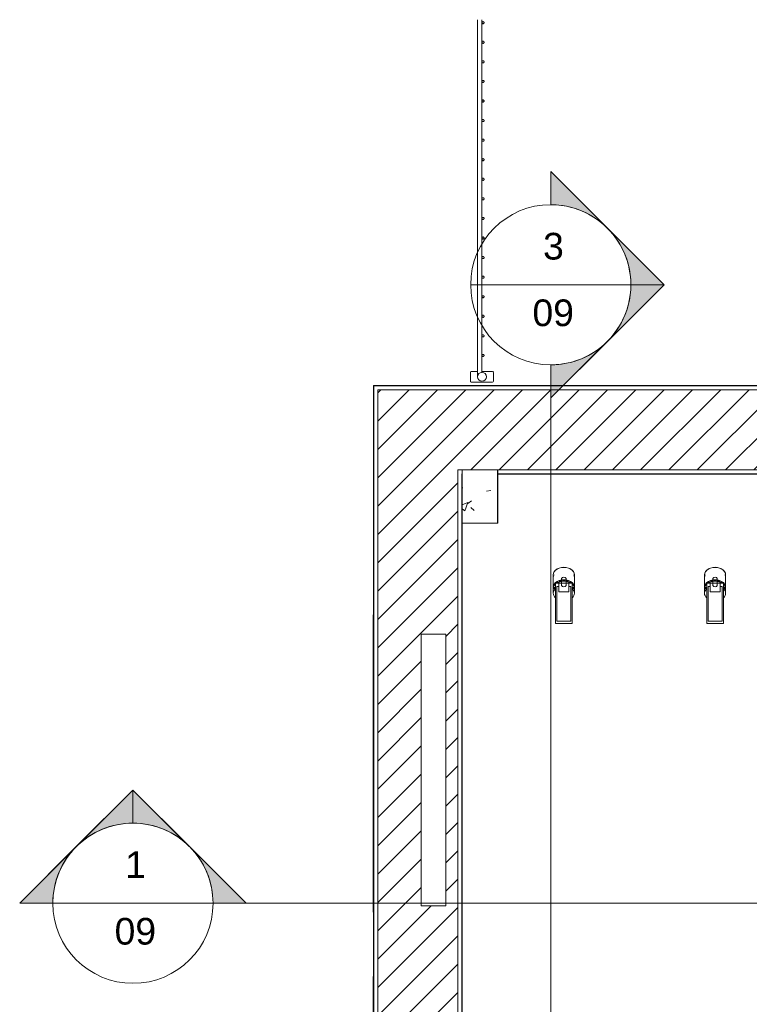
# Model space of a CAD drawing. Header units: metres. Extents: x 3 to 43.5, y -74 to -48.5.
# Tile 13 of 209: x 3 to 7.1, y -54 to -48.5. Entities that reach past the tile are written whole.
import ezdxf

# ---------------------------------------------------------------- set-up
doc = ezdxf.new("R2010")
doc.units = ezdxf.units.M
for name, color, linetype, lineweight in [('A-COLS', 7, 'Continuous', 18), ('A-GENM', 7, 'Continuous', 18), ('A-GLAZ', 7, 'Continuous', 18), ('A-WALL', 7, 'Continuous', 18), ('A-WALL-PATT', 7, 'Continuous', 18), ('Balaústres', 7, 'Continuous', 18), ('Corrimão', 7, 'Continuous', 18), ('E-LITE-EQPM', 7, 'Continuous', 18), ('G-ANNO-SYMB', 7, 'Continuous', 9), ('Guarda-corpos', 7, 'Continuous', 18), ('S-COLS', 7, 'Continuous', 18)]:
    doc.layers.add(name, color=color, linetype=linetype, lineweight=lineweight)
doc.styles.add('Arial', font='arial.ttf', dxfattribs={"height": 0.15})
pattern_1 = [(50, (21.555, -62.9), (0.546555, -0.047815), [0.05715, -0.62865]), (355, (21.555, -62.9), (-0.105728, 0.573166), [0.04572, -0.50292]), (100.451, (21.601, -62.904), (0.440828, 0.525349), [0.04857, -0.53427]), (46.184, (21.555, -62.748), (0.813237, -0.12613), [0.08573, -0.94298]), (96.636, (21.623, -62.758), (0.712212, 0.742287), [0.07286, -0.80141]), (351.184, (21.555, -62.748), (0.712217, 0.742274), [0.06858, -0.75438]), (21, (21.631, -62.786), (0.454846, -0.306795), [0.05715, -0.62865]), (326, (21.631, -62.786), (0.185405, 0.55256), [0.04572, -0.50292]), (71.451, (21.669, -62.811), (0.640251, 0.245763), [0.04857, -0.53427]), (37.5, (21.555, -62.9), (0.009261, 0.2536672), [0.02515, -0.47168, 0.02515, -0.48539, -0.50482]), (37.5, (21.555, -62.9), (0.009261, 0.2536672), [-1.007, 0.02515, -0.47968]), (7.5, (21.555, -62.9), (0.2004558, 0.300546), [0.02515, -0.26594, 0.02515, -0.46025, -0.1924]), (7.5, (21.555, -62.9), (0.2004558, 0.300546), [-0.77648, 0.02515, -0.16726]), (327.5, (21.385, -62.9), (0.4067682, -0.0171882), [0.02515, -0.16535, 0.02515, -0.56921, -0.78867]), (327.5, (21.385, -62.9), (0.4067682, -0.0171882), [-0.78486, 0.02515, -0.76352]), (317.5, (21.309, -62.9), (0.444383, 0.0762794), [0.02515, -0.2225, 0.02515, -0.36957, -0.56007]), (317.5, (21.309, -62.9), (0.444383, 0.0762794), [-0.64237, 0.02515, -0.53492])]
pattern_2 = [(45, (21.555, -62.9), (-0.0795495, 0.0795495), [])]

# ---------------------------------------------------------------- blocks, each defined once
blk = doc.blocks.new('Janelas 6 - Janelas 3-6874697-1PAV - FRIGORÍFICA')
at = {"layer": 'A-GLAZ', "color": 253, "true_color": 0xaaaaaa}
for p, q in [((5.2875, -53.4922), (5.2875, -51.964)), ((5.4262, -51.964), (5.2875, -51.964)), ((5.4262, -51.964), (5.4262, -53.4922)), ((5.2875, -53.4922), (5.4262, -53.4922))]:
    blk.add_line(p, q, dxfattribs=at)
blk = doc.blocks.new('Guarda-corpo - 50-5207811-1PAV - FRIGORÍFICA')
at = {"layer": 'Balaústres', "color": 253, "true_color": 0xaaaaaa}
for p, q in [((-0.035, 0.025), (-0.035, -0.025)), ((0.09, 0.03), (-0.03, 0.03)), ((0.095, -0.025), (0.095, 0.025)), ((-0.03, -0.03), (0.03, -0.03)), ((0.055, -0.03), (0.09, -0.03))]:
    blk.add_line(p, q, dxfattribs=at)
for centre, radius, start, end in [((-0.03, 0.025), 0.005, 90, 180), ((-0.03, 0.025), 0.005, 90, 180), ((0.03, 0), 0.025, 90, 270), ((0.03, 0), 0.025, 270, 90), ((0.09, 0.025), 0.005, 0, 90), ((0.09, 0.025), 0.005, 0, 75), ((-0.03, -0.025), 0.005, 180, 270), ((-0.03, -0.025), 0.005, 195, 255), ((0.09, -0.025), 0.005, 270, 360), ((0.09, -0.025), 0.005, 285, 0)]:
    blk.add_arc(centre, radius, start, end, dxfattribs=at)
blk = doc.blocks.new('Guarda-corpo - Anticlea balaustra-3282605-1PAV - FRIGORÍFICA')
at = {"layer": 'Balaústres', "color": 253, "true_color": 0xaaaaaa, "flags": 128}
for points in [[(0, 0.006), (-0.0002, 0.006), (-0.0005, 0.006), (-0.0007, 0.006), (-0.001, 0.0059), (-0.0012, 0.0059), (-0.0014, 0.0058), (-0.0017, 0.0058), (-0.0019, 0.0057), (-0.0021, 0.0056), (-0.0023, 0.0055), (-0.0026, 0.0054), (-0.0028, 0.0053), (-0.003, 0.0052), (-0.0032, 0.0051), (-0.0034, 0.005), (-0.0036, 0.0048), (-0.0038, 0.0047), (-0.004, 0.0045), (-0.0041, 0.0043), (-0.0043, 0.0042), (-0.0045, 0.004), (-0.0046, 0.0038), (-0.0048, 0.0036), (-0.0049, 0.0034), (-0.005, 0.0032), (-0.0052, 0.003), (-0.0053, 0.0028), (-0.0054, 0.0026), (-0.0055, 0.0024), (-0.0056, 0.0022), (-0.0057, 0.0019), (-0.0057, 0.0017), (-0.0058, 0.0015), (-0.0059, 0.0013), (-0.0059, 0.001), (-0.0059, 0.0008), (-0.006, 0.0005), (-0.006, 0.0003), (-0.006, 0.0001), (-0.006, -0.0002), (-0.006, -0.0004), (-0.006, -0.0007), (-0.0059, -0.0009), (-0.0059, -0.0011), (-0.0058, -0.0014), (-0.0058, -0.0016), (-0.0057, -0.0018), (-0.0056, -0.0021), (-0.0056, -0.0023), (-0.0055, -0.0025), (-0.0054, -0.0027), (-0.0052, -0.0029), (-0.0051, -0.0031), (-0.005, -0.0033), (-0.0049, -0.0035), (-0.0047, -0.0037), (-0.0046, -0.0039), (-0.0044, -0.0041), (-0.0042, -0.0043), (-0.0041, -0.0044), (-0.0039, -0.0046), (-0.0037, -0.0047), (-0.0035, -0.0049), (-0.0033, -0.005), (-0.0031, -0.0051), (-0.0029, -0.0053), (-0.0027, -0.0054), (-0.0025, -0.0055), (-0.0022, -0.0056), (-0.002, -0.0057), (-0.0018, -0.0057), (-0.0016, -0.0058), (-0.0013, -0.0059), (-0.0011, -0.0059), (-0.0008, -0.0059), (-0.0006, -0.006), (-0.0004, -0.006), (-0.0001, -0.006), (0, -0.006)], [(0, -0.006), (0.0002, -0.006), (0.0005, -0.006), (0.0007, -0.006), (0.001, -0.0059), (0.0012, -0.0059), (0.0014, -0.0058), (0.0017, -0.0058), (0.0019, -0.0057), (0.0021, -0.0056), (0.0023, -0.0055), (0.0026, -0.0054), (0.0028, -0.0053), (0.003, -0.0052), (0.0032, -0.0051), (0.0034, -0.005), (0.0036, -0.0048), (0.0038, -0.0047), (0.004, -0.0045), (0.0041, -0.0043), (0.0043, -0.0042), (0.0045, -0.004), (0.0046, -0.0038), (0.0048, -0.0036), (0.0049, -0.0034), (0.005, -0.0032), (0.0052, -0.003), (0.0053, -0.0028), (0.0054, -0.0026), (0.0055, -0.0024), (0.0056, -0.0022), (0.0057, -0.0019), (0.0057, -0.0017), (0.0058, -0.0015), (0.0059, -0.0013), (0.0059, -0.001), (0.0059, -0.0008), (0.006, -0.0005), (0.006, -0.0003), (0.006, -0.0001), (0.006, 0.0002), (0.006, 0.0004), (0.006, 0.0007), (0.0059, 0.0009), (0.0059, 0.0011), (0.0058, 0.0014), (0.0058, 0.0016), (0.0057, 0.0018), (0.0056, 0.0021), (0.0056, 0.0023), (0.0055, 0.0025), (0.0054, 0.0027), (0.0052, 0.0029), (0.0051, 0.0031), (0.005, 0.0033), (0.0049, 0.0035), (0.0047, 0.0037), (0.0046, 0.0039), (0.0044, 0.0041), (0.0042, 0.0043), (0.0041, 0.0044), (0.0039, 0.0046), (0.0037, 0.0047), (0.0035, 0.0049), (0.0033, 0.005), (0.0031, 0.0051), (0.0029, 0.0053), (0.0027, 0.0054), (0.0025, 0.0055), (0.0022, 0.0056), (0.002, 0.0057), (0.0018, 0.0057), (0.0016, 0.0058), (0.0013, 0.0059), (0.0011, 0.0059), (0.0008, 0.0059), (0.0006, 0.006), (0.0004, 0.006), (0.0001, 0.006), (0, 0.006)]]:
    blk.add_lwpolyline(points, dxfattribs=at)
at = {"layer": 'Balaústres', "color": 253, "true_color": 0xaaaaaa}
for start, end in [(360, 180), (15, 180), (90, 270), (270, 90), (180, 360), (180, 330)]:
    blk.add_arc((0, 0), 0.006, start, end, dxfattribs=at)
blk = doc.blocks.new('Guarda-corpo - Guarda-corpo-7042526-1PAV - FRIGORÍFICA')
at = {"layer": 'Corrimão', "color": 253, "true_color": 0xaaaaaa}
for p, q in [((5.604, -48.5164), (5.604, -50.5234)), ((5.629, -50.4984), (5.629, -48.5164))]:
    blk.add_line(p, q, dxfattribs=at)
at = {"rotation": 180}
for name, p in [('Guarda-corpo - Anticlea balaustra-3282605-1PAV - FRIGORÍFICA', (5.635, -48.5334)), ('Guarda-corpo - Anticlea balaustra-3282605-1PAV - FRIGORÍFICA', (5.635, -48.6434)), ('Guarda-corpo - Anticlea balaustra-3282605-1PAV - FRIGORÍFICA', (5.635, -48.7534)), ('Guarda-corpo - Anticlea balaustra-3282605-1PAV - FRIGORÍFICA', (5.635, -48.8634)), ('Guarda-corpo - Anticlea balaustra-3282605-1PAV - FRIGORÍFICA', (5.635, -48.9734)), ('Guarda-corpo - Anticlea balaustra-3282605-1PAV - FRIGORÍFICA', (5.635, -49.0834)), ('Guarda-corpo - Anticlea balaustra-3282605-1PAV - FRIGORÍFICA', (5.635, -49.1934)), ('Guarda-corpo - Anticlea balaustra-3282605-1PAV - FRIGORÍFICA', (5.635, -49.3034)), ('Guarda-corpo - Anticlea balaustra-3282605-1PAV - FRIGORÍFICA', (5.635, -49.4134)), ('Guarda-corpo - Anticlea balaustra-3282605-1PAV - FRIGORÍFICA', (5.635, -49.5234)), ('Guarda-corpo - Anticlea balaustra-3282605-1PAV - FRIGORÍFICA', (5.635, -49.6334)), ('Guarda-corpo - Anticlea balaustra-3282605-1PAV - FRIGORÍFICA', (5.635, -49.7434)), ('Guarda-corpo - Anticlea balaustra-3282605-1PAV - FRIGORÍFICA', (5.635, -49.8534)), ('Guarda-corpo - Anticlea balaustra-3282605-1PAV - FRIGORÍFICA', (5.635, -49.9634)), ('Guarda-corpo - Anticlea balaustra-3282605-1PAV - FRIGORÍFICA', (5.635, -50.0734)), ('Guarda-corpo - Anticlea balaustra-3282605-1PAV - FRIGORÍFICA', (5.635, -50.1834)), ('Guarda-corpo - Anticlea balaustra-3282605-1PAV - FRIGORÍFICA', (5.635, -50.2934)), ('Guarda-corpo - Anticlea balaustra-3282605-1PAV - FRIGORÍFICA', (5.635, -50.4034)), ('Guarda-corpo - 50-5207811-1PAV - FRIGORÍFICA', (5.659, -50.5234))]:
    blk.add_blockref(name, p, dxfattribs=at)
blk = doc.blocks.new('Concreto-Retangular-Coluna - 20 X 30-8096870-1PAV - FRIGORÍFICA')
at = {"layer": 'S-COLS', "true_color": 0xaaaaaa}
h = blk.add_hatch(dxfattribs=at)
h.set_pattern_fill('FP_16', color=253, style=0, pattern_type=2)
h.set_pattern_definition([(230, (-15.938, 11.705), (-0.546555, 0.047815), [0.05715, -0.62865]), (175, (-15.938, 11.705), (0.105728, -0.573166), [0.04572, -0.50292]), (280.451, (-15.983, 11.709), (-0.440828, -0.525349), [0.04857, -0.53427]), (226.184, (-15.938, 11.552), (-0.813237, 0.12613), [0.08573, -0.94298]), (276.636, (-16.005, 11.563), (-0.712212, -0.742287), [0.07286, -0.80141]), (171.184, (-15.938, 11.552), (-0.712217, -0.742274), [0.06858, -0.75438]), (201, (-16.014, 11.59), (-0.454846, 0.306795), [0.05715, -0.62865]), (146, (-16.014, 11.59), (-0.185405, -0.55256), [0.04572, -0.50292]), (251.451, (-16.052, 11.616), (-0.640251, -0.245763), [0.04857, -0.53427]), (217.5, (-15.938, 11.705), (-0.009261, -0.2536672), [0.02515, -0.47168, 0.02515, -0.48539, -0.50482]), (217.5, (-15.938, 11.705), (-0.009261, -0.2536672), [-1.007, 0.02515, -0.47968]), (187.5, (-15.938, 11.705), (-0.2004558, -0.300546), [0.02515, -0.26594, 0.02515, -0.46025, -0.1924]), (187.5, (-15.938, 11.705), (-0.2004558, -0.300546), [-0.77648, 0.02515, -0.16726]), (147.5, (-15.768, 11.705), (-0.4067682, 0.0171882), [0.02515, -0.16535, 0.02515, -0.56921, -0.78867]), (147.5, (-15.768, 11.705), (-0.4067682, 0.0171882), [-0.78486, 0.02515, -0.76352]), (137.5, (-15.692, 11.705), (-0.444383, -0.0762794), [0.02515, -0.2225, 0.02515, -0.36957, -0.56007]), (137.5, (-15.692, 11.705), (-0.444383, -0.0762794), [-0.64237, 0.02515, -0.53492])])
h.paths.add_polyline_path([(-0.1, 0.15), (-0.1, -0.15), (0.1, -0.15), (0.1, 0.15), (0.0888, 0.15)])
at = {"layer": 'S-COLS', "color": 253, "true_color": 0xaaaaaa}
for p, q in [((0.1, 0.15), (-0.1, 0.15)), ((-0.1, 0.15), (-0.1, -0.15)), ((0.1, -0.15), (0.1, 0.15)), ((-0.1, -0.15), (0.1, -0.15))]:
    blk.add_line(p, q, dxfattribs=at)
blk = doc.blocks.new('63_PHILIPS_StyliD Fresh Food_ST750T FMT CH - ST750T 1xLED26S_CRW NB-7506812-1PAV - FRIGORÍFICA')
at = {"layer": 'A-GENM', "color": 253, "true_color": 0xaaaaaa}
for p, q in [((0.0818, 0.0595), (0.057, 0.0595)), ((0.0818, 0.0595), (0.057, 0.0595)), ((0.1595, 0.0595), (0.0903, 0.0595)), ((0.1595, 0.0595), (0.0903, 0.0595)), ((0.0938, 0.0573), (0.0921, 0.0573)), ((0.0938, 0.0573), (0.0921, 0.0573)), ((0.0938, 0.0573), (0.0937, 0.0562)), ((0.0938, 0.0573), (0.0937, 0.0562)), ((0.1008, 0.0556), (0.0947, 0.0556)), ((0.1008, 0.0556), (0.0947, 0.0556)), ((0.1603, 0.0595), (0.1595, 0.0595)), ((0.1603, 0.0595), (0.1595, 0.0595)), ((0.1125, 0.047), (-0.1125, 0.047)), ((-0.1125, 0.047), (-0.1125, -0.047)), ((0.1125, 0.047), (-0.1125, 0.047)), ((-0.1125, 0.047), (-0.1125, -0.047)), ((-0.0995, 0.0395), (0.094, 0.0395)), ((-0.0995, -0.0395), (-0.0995, 0.0395)), ((-0.0995, 0.0395), (0.094, 0.0395)), ((-0.0995, -0.0395), (-0.0995, 0.0395)), ((0.064, -0.028), (0.064, 0.028)), ((0.064, 0.028), (0.094, 0.028)), ((0.064, -0.028), (0.064, 0.028)), ((0.064, 0.028), (0.094, 0.028)), ((0.0903, 0.0525), (0.0818, 0.0525)), ((0.0903, 0.0525), (0.0818, 0.0525)), ((0.094, 0.0395), (0.094, 0.028)), ((0.094, 0.0395), (0.094, 0.028)), ((0.094, 0.028), (0.1125, 0.028)), ((0.094, 0.028), (0.1125, 0.028)), ((0.1075, 0.0522), (0.0997, 0.0522)), ((0.1075, 0.0522), (0.0997, 0.0522)), ((0.1005, 0.0125), (0.1395, 0.0125)), ((0.1005, 0.0125), (0.1395, 0.0125)), ((0.1064, 0.0489), (0.1046, 0.0489)), ((0.1064, 0.0489), (0.1046, 0.0489)), ((0.1075, 0.0522), (0.1064, 0.0489)), ((0.1075, 0.0522), (0.1064, 0.0489)), ((0.1136, 0.0472), (0.1071, 0.0472)), ((0.1136, 0.0472), (0.1071, 0.0472)), ((0.1125, 0.028), (0.1125, 0.047)), ((0.1125, 0.028), (0.1125, 0.047)), ((0.119, 0.0407), (0.1125, 0.0407)), ((0.119, 0.0407), (0.1125, 0.0407)), ((0.1125, 0.028), (0.1125, -0.028)), ((0.1125, 0.028), (0.1125, -0.028)), ((0.1172, 0.0381), (0.1127, 0.0381)), ((0.1172, 0.0381), (0.1127, 0.0381)), ((0.1236, 0.033), (0.1156, 0.033)), ((0.1236, 0.033), (0.1156, 0.033)), ((0.119, 0.0407), (0.1172, 0.0381)), ((0.119, 0.0407), (0.1172, 0.0381)), ((0.1271, 0.0243), (0.1199, 0.0243)), ((0.1271, 0.0243), (0.1199, 0.0243)), ((0.1248, 0.0228), (0.1202, 0.0228)), ((0.1248, 0.0228), (0.1202, 0.0228)), ((0.1296, 0.0149), (0.1214, 0.0149)), ((0.1296, 0.0149), (0.1214, 0.0149)), ((0.1308, 0.005), (0.123, 0.005)), ((0.1308, 0.005), (0.123, 0.005)), ((0.1282, 0.0047), (0.1231, 0.0047)), ((0.1282, 0.0047), (0.1231, 0.0047)), ((0.1271, 0.0243), (0.1248, 0.0228)), ((0.1271, 0.0243), (0.1248, 0.0228)), ((0.1308, 0.005), (0.1282, 0.0047)), ((0.1308, 0.005), (0.1282, 0.0047)), ((0.1595, 0.0545), (0.1581, 0.0545)), ((0.1595, 0.0545), (0.1581, 0.0545)), ((-0.1125, -0.047), (0.1125, -0.047)), ((-0.1125, -0.047), (0.1125, -0.047)), ((0.094, -0.0395), (-0.0995, -0.0395)), ((0.094, -0.0395), (-0.0995, -0.0395)), ((0.094, -0.028), (0.064, -0.028)), ((0.094, -0.028), (0.064, -0.028)), ((0.0818, -0.0525), (0.0903, -0.0525)), ((0.0818, -0.0525), (0.0903, -0.0525)), ((0.1125, -0.028), (0.094, -0.028)), ((0.094, -0.028), (0.094, -0.0395)), ((0.1125, -0.028), (0.094, -0.028)), ((0.094, -0.028), (0.094, -0.0395)), ((0.1075, -0.0522), (0.0997, -0.0522)), ((0.1075, -0.0522), (0.0997, -0.0522)), ((0.1395, -0.0125), (0.1005, -0.0125)), ((0.1395, -0.0125), (0.1005, -0.0125)), ((0.1064, -0.0489), (0.1046, -0.0489)), ((0.1064, -0.0489), (0.1046, -0.0489)), ((0.1064, -0.0489), (0.1075, -0.0522)), ((0.1064, -0.0489), (0.1075, -0.0522)), ((0.1136, -0.0472), (0.1071, -0.0472)), ((0.1136, -0.0472), (0.1071, -0.0472)), ((0.1125, -0.047), (0.1125, -0.028)), ((0.1125, -0.047), (0.1125, -0.028)), ((0.119, -0.0407), (0.1125, -0.0407)), ((0.119, -0.0407), (0.1125, -0.0407)), ((0.1172, -0.0381), (0.1127, -0.0381)), ((0.1172, -0.0381), (0.1127, -0.0381)), ((0.1236, -0.033), (0.1156, -0.033)), ((0.1236, -0.033), (0.1156, -0.033)), ((0.1172, -0.0381), (0.119, -0.0407)), ((0.1172, -0.0381), (0.119, -0.0407)), ((0.1271, -0.0243), (0.1199, -0.0243)), ((0.1271, -0.0243), (0.1199, -0.0243)), ((0.1248, -0.0228), (0.1202, -0.0228)), ((0.1248, -0.0228), (0.1202, -0.0228)), ((0.1296, -0.0149), (0.1214, -0.0149)), ((0.1296, -0.0149), (0.1214, -0.0149)), ((0.1308, -0.005), (0.123, -0.005)), ((0.1308, -0.005), (0.123, -0.005)), ((0.1282, -0.0047), (0.1231, -0.0047)), ((0.1282, -0.0047), (0.1231, -0.0047)), ((0.1248, -0.0228), (0.1271, -0.0243)), ((0.1248, -0.0228), (0.1271, -0.0243)), ((0.1282, -0.0047), (0.1308, -0.005)), ((0.1282, -0.0047), (0.1308, -0.005)), ((0.1581, -0.0545), (0.1595, -0.0545)), ((0.1581, -0.0545), (0.1595, -0.0545)), ((0.057, -0.0595), (0.0818, -0.0595)), ((0.057, -0.0595), (0.0818, -0.0595)), ((0.0903, -0.0595), (0.1595, -0.0595)), ((0.0903, -0.0595), (0.1595, -0.0595)), ((0.0938, -0.0573), (0.0921, -0.0573)), ((0.0938, -0.0573), (0.0921, -0.0573)), ((0.0937, -0.0562), (0.0938, -0.0573)), ((0.0937, -0.0562), (0.0938, -0.0573)), ((0.1008, -0.0556), (0.0947, -0.0556)), ((0.1008, -0.0556), (0.0947, -0.0556)), ((0.1595, -0.0595), (0.1603, -0.0595)), ((0.1595, -0.0595), (0.1603, -0.0595))]:
    blk.add_line(p, q, dxfattribs=at)
for centre, start, end in [((0.1063, 0), 114.7615, 245.2385), ((0.1063, 0), 114.7615, 245.2385), ((0.1337, 0), 294.7615, 65.2385), ((0.1337, 0), 294.7615, 65.2385)]:
    blk.add_arc(centre, 0.0138, start, end, dxfattribs=at)
for centre, major_axis, start_param, end_param in [((0.057, 0), (0, 0.0595), 5.628777, 6.937594), ((0.057, 0), (0, 0.0595), 5.628777, 6.937594), ((0.0818, 0), (0, 0.0595), 5.628777, 6.507585), ((0.0818, 0), (0, 0.0595), 5.628777, 6.507585), ((0.0903, 0), (0, 0.0595), 4.712389, 6.507585), ((0.0903, 0), (0, 0.0595), 4.712389, 6.507585), ((0.0903, 0), (0, 0.0576), 6.195919, 6.241822), ((0.0903, 0), (0, 0.0576), 6.195919, 6.241822), ((0.0903, 0), (0, 0.0576), 5.846853, 6.021386), ((0.0903, 0), (0, 0.0576), 5.846853, 6.021386), ((0.1595, 0), (0, 0.0595), 4.712389, 6.507585), ((0.1595, 0), (0, 0.0595), 4.712389, 6.507585), ((0.1595, 0), (0, 0.0595), 4.712389, 6.507585), ((0.1595, 0), (0, 0.0595), 4.712389, 6.507585), ((0.1603, 0), (0, 0.0595), 4.712389, 6.500389), ((0.1603, 0), (0, 0.0595), 4.712389, 6.500389), ((0.0903, 0), (0, 0.0539), 5.778352, 5.846853), ((0.0903, 0), (0, 0.0539), 5.778352, 5.846853), ((0.0818, 0), (0, 0.0595), 4.712389, 5.436983), ((0.0818, 0), (0, 0.0595), 4.712389, 5.436983), ((0.0903, 0), (0, 0.0576), 5.497787, 5.67232), ((0.0903, 0), (0, 0.0576), 5.497787, 5.67232), ((0.0903, 0), (0, 0.0539), 5.372285, 5.497787), ((0.0903, 0), (0, 0.0539), 5.372285, 5.497787), ((0.0903, 0), (0, 0.0576), 5.148721, 5.323254), ((0.0903, 0), (0, 0.0576), 5.148721, 5.323254), ((0.0903, 0), (0, 0.0539), 4.992593, 5.148721), ((0.0903, 0), (0, 0.0539), 4.992593, 5.148721), ((0.0903, 0), (0, 0.0539), 4.625123, 4.799655), ((0.0903, 0), (0, 0.0539), 4.625123, 4.799655), ((0.0903, 0), (0, 0.0576), 4.799655, 4.974188), ((0.0903, 0), (0, 0.0576), 4.799655, 4.974188), ((0.057, 0), (0, 0.0595), 2.487184, 3.796001), ((0.057, 0), (0, 0.0595), 2.487184, 3.796001), ((0.0818, 0), (0, 0.0595), 2.917193, 3.796001), ((0.0818, 0), (0, 0.0595), 2.917193, 3.796001), ((0.0903, 0), (0, 0.0595), 2.917193, 4.712389), ((0.0903, 0), (0, 0.0595), 2.917193, 4.712389), ((0.0903, 0), (0, 0.0576), 3.403392, 3.577925), ((0.0903, 0), (0, 0.0576), 3.403392, 3.577925), ((0.0903, 0), (0, 0.0539), 3.577925, 3.646426), ((0.0903, 0), (0, 0.0539), 3.577925, 3.646426), ((0.0818, 0), (0, 0.0595), 3.987795, 4.712389), ((0.0818, 0), (0, 0.0595), 3.987795, 4.712389), ((0.0903, 0), (0, 0.0576), 3.752458, 3.926991), ((0.0903, 0), (0, 0.0576), 3.752458, 3.926991), ((0.0903, 0), (0, 0.0539), 3.926991, 4.052493), ((0.0903, 0), (0, 0.0539), 3.926991, 4.052493), ((0.0903, 0), (0, 0.0576), 4.101524, 4.276057), ((0.0903, 0), (0, 0.0576), 4.101524, 4.276057), ((0.0903, 0), (0, 0.0539), 4.276057, 4.432185), ((0.0903, 0), (0, 0.0539), 4.276057, 4.432185), ((0.0903, 0), (0, 0.0576), 4.45059, 4.625123), ((0.0903, 0), (0, 0.0576), 4.45059, 4.625123), ((0.1595, 0), (0, 0.0595), 2.917193, 4.712389), ((0.1595, 0), (0, 0.0595), 2.917193, 4.712389), ((0.1595, 0), (0, 0.0595), 2.917193, 4.712389), ((0.1595, 0), (0, 0.0595), 2.917193, 4.712389), ((0.1603, 0), (0, 0.0595), 2.917193, 4.712389), ((0.1603, 0), (0, 0.0595), 2.917193, 4.712389), ((0.0903, 0), (0, 0.0576), 3.182956, 3.228859), ((0.0903, 0), (0, 0.0576), 3.182956, 3.228859)]:
    blk.add_ellipse(centre, major_axis=major_axis, ratio=0.707107, start_param=start_param, end_param=end_param, dxfattribs=at)
blk = doc.blocks.new('63_PHILIPS_StyliD Fresh Food_ST750T FMT CH - ST750T 1xLED26S_CRW NB-V55-1PAV - FRIGORÍFICA')
at = {"layer": 'A-GENM', "color": 253, "true_color": 0xaaaaaa}
for p, q in [((0.0818, 0.0595), (0.057, 0.0595)), ((0.0818, 0.0595), (0.057, 0.0595)), ((0.1595, 0.0595), (0.0903, 0.0595)), ((0.1595, 0.0595), (0.0903, 0.0595)), ((0.0938, 0.0573), (0.0921, 0.0573)), ((0.0938, 0.0573), (0.0921, 0.0573)), ((0.0938, 0.0573), (0.0937, 0.0562)), ((0.0938, 0.0573), (0.0937, 0.0562)), ((0.1008, 0.0556), (0.0947, 0.0556)), ((0.1008, 0.0556), (0.0947, 0.0556)), ((0.1603, 0.0595), (0.1595, 0.0595)), ((0.1603, 0.0595), (0.1595, 0.0595)), ((0.1125, 0.047), (-0.1125, 0.047)), ((-0.1125, 0.047), (-0.1125, -0.047)), ((0.1125, 0.047), (-0.1125, 0.047)), ((-0.1125, 0.047), (-0.1125, -0.047)), ((-0.0995, 0.0395), (0.094, 0.0395)), ((-0.0995, -0.0395), (-0.0995, 0.0395)), ((-0.0995, 0.0395), (0.094, 0.0395)), ((-0.0995, -0.0395), (-0.0995, 0.0395)), ((0.064, -0.028), (0.064, 0.028)), ((0.064, 0.028), (0.094, 0.028)), ((0.064, -0.028), (0.064, 0.028)), ((0.064, 0.028), (0.094, 0.028)), ((0.0903, 0.0525), (0.0818, 0.0525)), ((0.0903, 0.0525), (0.0818, 0.0525)), ((0.094, 0.0395), (0.094, 0.028)), ((0.094, 0.0395), (0.094, 0.028)), ((0.094, 0.028), (0.1125, 0.028)), ((0.094, 0.028), (0.1125, 0.028)), ((0.1075, 0.0522), (0.0997, 0.0522)), ((0.1075, 0.0522), (0.0997, 0.0522)), ((0.1005, 0.0125), (0.1395, 0.0125)), ((0.1005, 0.0125), (0.1395, 0.0125)), ((0.1064, 0.0489), (0.1046, 0.0489)), ((0.1064, 0.0489), (0.1046, 0.0489)), ((0.1075, 0.0522), (0.1064, 0.0489)), ((0.1075, 0.0522), (0.1064, 0.0489)), ((0.1136, 0.0472), (0.1071, 0.0472)), ((0.1136, 0.0472), (0.1071, 0.0472)), ((0.1125, 0.028), (0.1125, 0.047)), ((0.1125, 0.028), (0.1125, 0.047)), ((0.119, 0.0407), (0.1125, 0.0407)), ((0.119, 0.0407), (0.1125, 0.0407)), ((0.1125, 0.028), (0.1125, -0.028)), ((0.1125, 0.028), (0.1125, -0.028)), ((0.1172, 0.0381), (0.1127, 0.0381)), ((0.1172, 0.0381), (0.1127, 0.0381)), ((0.1236, 0.033), (0.1156, 0.033)), ((0.1236, 0.033), (0.1156, 0.033)), ((0.119, 0.0407), (0.1172, 0.0381)), ((0.119, 0.0407), (0.1172, 0.0381)), ((0.1271, 0.0243), (0.1199, 0.0243)), ((0.1271, 0.0243), (0.1199, 0.0243)), ((0.1248, 0.0228), (0.1202, 0.0228)), ((0.1248, 0.0228), (0.1202, 0.0228)), ((0.1296, 0.0149), (0.1214, 0.0149)), ((0.1296, 0.0149), (0.1214, 0.0149)), ((0.1308, 0.005), (0.123, 0.005)), ((0.1308, 0.005), (0.123, 0.005)), ((0.1282, 0.0047), (0.1231, 0.0047)), ((0.1282, 0.0047), (0.1231, 0.0047)), ((0.1271, 0.0243), (0.1248, 0.0228)), ((0.1271, 0.0243), (0.1248, 0.0228)), ((0.1308, 0.005), (0.1282, 0.0047)), ((0.1308, 0.005), (0.1282, 0.0047)), ((0.1595, 0.0545), (0.1581, 0.0545)), ((0.1595, 0.0545), (0.1581, 0.0545)), ((-0.1125, -0.047), (0.1125, -0.047)), ((-0.1125, -0.047), (0.1125, -0.047)), ((0.094, -0.0395), (-0.0995, -0.0395)), ((0.094, -0.0395), (-0.0995, -0.0395)), ((0.094, -0.028), (0.064, -0.028)), ((0.094, -0.028), (0.064, -0.028)), ((0.0818, -0.0525), (0.0903, -0.0525)), ((0.0818, -0.0525), (0.0903, -0.0525)), ((0.1125, -0.028), (0.094, -0.028)), ((0.094, -0.028), (0.094, -0.0395)), ((0.1125, -0.028), (0.094, -0.028)), ((0.094, -0.028), (0.094, -0.0395)), ((0.1075, -0.0522), (0.0997, -0.0522)), ((0.1075, -0.0522), (0.0997, -0.0522)), ((0.1395, -0.0125), (0.1005, -0.0125)), ((0.1395, -0.0125), (0.1005, -0.0125)), ((0.1064, -0.0489), (0.1046, -0.0489)), ((0.1064, -0.0489), (0.1046, -0.0489)), ((0.1064, -0.0489), (0.1075, -0.0522)), ((0.1064, -0.0489), (0.1075, -0.0522)), ((0.1136, -0.0472), (0.1071, -0.0472)), ((0.1136, -0.0472), (0.1071, -0.0472)), ((0.1125, -0.047), (0.1125, -0.028)), ((0.1125, -0.047), (0.1125, -0.028)), ((0.119, -0.0407), (0.1125, -0.0407)), ((0.119, -0.0407), (0.1125, -0.0407)), ((0.1172, -0.0381), (0.1127, -0.0381)), ((0.1172, -0.0381), (0.1127, -0.0381)), ((0.1236, -0.033), (0.1156, -0.033)), ((0.1236, -0.033), (0.1156, -0.033)), ((0.1172, -0.0381), (0.119, -0.0407)), ((0.1172, -0.0381), (0.119, -0.0407)), ((0.1271, -0.0243), (0.1199, -0.0243)), ((0.1271, -0.0243), (0.1199, -0.0243)), ((0.1248, -0.0228), (0.1202, -0.0228)), ((0.1248, -0.0228), (0.1202, -0.0228)), ((0.1296, -0.0149), (0.1214, -0.0149)), ((0.1296, -0.0149), (0.1214, -0.0149)), ((0.1308, -0.005), (0.123, -0.005)), ((0.1308, -0.005), (0.123, -0.005)), ((0.1282, -0.0047), (0.1231, -0.0047)), ((0.1282, -0.0047), (0.1231, -0.0047)), ((0.1248, -0.0228), (0.1271, -0.0243)), ((0.1248, -0.0228), (0.1271, -0.0243)), ((0.1282, -0.0047), (0.1308, -0.005)), ((0.1282, -0.0047), (0.1308, -0.005)), ((0.1581, -0.0545), (0.1595, -0.0545)), ((0.1581, -0.0545), (0.1595, -0.0545)), ((0.057, -0.0595), (0.0818, -0.0595)), ((0.057, -0.0595), (0.0818, -0.0595)), ((0.0903, -0.0595), (0.1595, -0.0595)), ((0.0903, -0.0595), (0.1595, -0.0595)), ((0.0938, -0.0573), (0.0921, -0.0573)), ((0.0938, -0.0573), (0.0921, -0.0573)), ((0.0937, -0.0562), (0.0938, -0.0573)), ((0.0937, -0.0562), (0.0938, -0.0573)), ((0.1008, -0.0556), (0.0947, -0.0556)), ((0.1008, -0.0556), (0.0947, -0.0556)), ((0.1595, -0.0595), (0.1603, -0.0595)), ((0.1595, -0.0595), (0.1603, -0.0595))]:
    blk.add_line(p, q, dxfattribs=at)
for centre, start, end in [((0.1063, 0), 114.7615, 245.2385), ((0.1063, 0), 114.7615, 245.2385), ((0.1337, 0), 294.7615, 65.2385), ((0.1337, 0), 294.7615, 65.2385)]:
    blk.add_arc(centre, 0.0138, start, end, dxfattribs=at)
for centre, major_axis, start_param, end_param in [((0.057, 0), (0, 0.0595), 5.628777, 6.937594), ((0.057, 0), (0, 0.0595), 5.628777, 6.937594), ((0.0818, 0), (0, 0.0595), 5.628777, 6.507585), ((0.0818, 0), (0, 0.0595), 5.628777, 6.507585), ((0.0903, 0), (0, 0.0595), 4.712389, 6.507585), ((0.0903, 0), (0, 0.0595), 4.712389, 6.507585), ((0.0903, 0), (0, 0.0576), 6.195919, 6.241822), ((0.0903, 0), (0, 0.0576), 6.195919, 6.241822), ((0.0903, 0), (0, 0.0576), 5.846853, 6.021386), ((0.0903, 0), (0, 0.0576), 5.846853, 6.021386), ((0.1595, 0), (0, 0.0595), 4.712389, 6.507585), ((0.1595, 0), (0, 0.0595), 4.712389, 6.507585), ((0.1595, 0), (0, 0.0595), 4.712389, 6.507585), ((0.1595, 0), (0, 0.0595), 4.712389, 6.507585), ((0.1603, 0), (0, 0.0595), 4.712389, 6.507585), ((0.1603, 0), (0, 0.0595), 4.712389, 6.507585), ((0.0903, 0), (0, 0.0539), 5.778352, 5.846853), ((0.0903, 0), (0, 0.0539), 5.778352, 5.846853), ((0.0818, 0), (0, 0.0595), 4.712389, 5.436983), ((0.0818, 0), (0, 0.0595), 4.712389, 5.436983), ((0.0903, 0), (0, 0.0576), 5.497787, 5.67232), ((0.0903, 0), (0, 0.0576), 5.497787, 5.67232), ((0.0903, 0), (0, 0.0539), 5.372285, 5.497787), ((0.0903, 0), (0, 0.0539), 5.372285, 5.497787), ((0.0903, 0), (0, 0.0576), 5.148721, 5.323254), ((0.0903, 0), (0, 0.0576), 5.148721, 5.323254), ((0.0903, 0), (0, 0.0539), 4.992593, 5.148721), ((0.0903, 0), (0, 0.0539), 4.992593, 5.148721), ((0.0903, 0), (0, 0.0539), 4.625123, 4.799655), ((0.0903, 0), (0, 0.0539), 4.625123, 4.799655), ((0.0903, 0), (0, 0.0576), 4.799655, 4.974188), ((0.0903, 0), (0, 0.0576), 4.799655, 4.974188), ((0.057, 0), (0, 0.0595), 2.487184, 3.796001), ((0.057, 0), (0, 0.0595), 2.487184, 3.796001), ((0.0818, 0), (0, 0.0595), 2.917193, 3.796001), ((0.0818, 0), (0, 0.0595), 2.917193, 3.796001), ((0.0903, 0), (0, 0.0595), 2.917193, 4.712389), ((0.0903, 0), (0, 0.0595), 2.917193, 4.712389), ((0.0903, 0), (0, 0.0576), 3.403392, 3.577925), ((0.0903, 0), (0, 0.0576), 3.403392, 3.577925), ((0.0903, 0), (0, 0.0539), 3.577925, 3.646426), ((0.0903, 0), (0, 0.0539), 3.577925, 3.646426), ((0.0818, 0), (0, 0.0595), 3.987795, 4.712389), ((0.0818, 0), (0, 0.0595), 3.987795, 4.712389), ((0.0903, 0), (0, 0.0576), 3.752458, 3.926991), ((0.0903, 0), (0, 0.0576), 3.752458, 3.926991), ((0.0903, 0), (0, 0.0539), 3.926991, 4.052493), ((0.0903, 0), (0, 0.0539), 3.926991, 4.052493), ((0.0903, 0), (0, 0.0576), 4.101524, 4.276057), ((0.0903, 0), (0, 0.0576), 4.101524, 4.276057), ((0.0903, 0), (0, 0.0539), 4.276057, 4.432185), ((0.0903, 0), (0, 0.0539), 4.276057, 4.432185), ((0.0903, 0), (0, 0.0576), 4.45059, 4.625123), ((0.0903, 0), (0, 0.0576), 4.45059, 4.625123), ((0.1595, 0), (0, 0.0595), 2.917193, 4.712389), ((0.1595, 0), (0, 0.0595), 2.917193, 4.712389), ((0.1595, 0), (0, 0.0595), 2.917193, 4.712389), ((0.1595, 0), (0, 0.0595), 2.917193, 4.712389), ((0.1603, 0), (0, 0.0595), 2.924389, 4.712389), ((0.1603, 0), (0, 0.0595), 2.924389, 4.712389), ((0.0903, 0), (0, 0.0576), 3.182956, 3.228859), ((0.0903, 0), (0, 0.0576), 3.182956, 3.228859)]:
    blk.add_ellipse(centre, major_axis=major_axis, ratio=0.707107, start_param=start_param, end_param=end_param, dxfattribs=at)
blk = doc.blocks.new('4 GRE - ESCOLA DE CINEMA E AUDIOVISUAL CINE REX R07_rvt-1-1PAV - FRIGORÍFICA')
at = {"layer": 'A-WALL-PATT', "true_color": 0xd4d4d4}
h = blk.add_hatch(dxfattribs=at)
h.set_pattern_fill('FP_1', color=254, style=0, pattern_type=2)
h.set_pattern_definition(pattern_1)
h.paths.add_polyline_path([(5.0212, -71.9394), (5.0212, -50.5715), (5.0187, -50.5715), (5.0187, -71.9394)])
h = blk.add_hatch(dxfattribs=at)
h.set_pattern_fill('FP_1', color=254, style=0, pattern_type=2)
h.set_pattern_definition(pattern_1)
h.paths.add_polyline_path([(11.8648, -50.574), (11.8673, -50.574), (11.8673, -50.5715), (5.0212, -50.5715), (5.0212, -50.574), (10.7644, -50.574)])
h = blk.add_hatch(dxfattribs=at)
h.set_pattern_fill('FP_1', color=254, style=0, pattern_type=2)
h.set_pattern_definition(pattern_1)
h.paths.add_polyline_path([(11.8673, -51.0715), (11.867, -51.0111), (11.8648, -51.0111), (11.8648, -51.069), (10.979, -51.069), (10.979, -51.0715)])
h.paths.add_polyline_path([(10.7644, -51.0715), (10.929, -51.0715), (10.929, -51.069), (5.7173, -51.069), (5.7173, -51.0715), (10.1099, -51.0715)])
h.paths.add_polyline_path([(11.8654, -50.7111), (11.8673, -50.7111), (11.8673, -50.574), (11.8648, -50.574), (11.8648, -50.7111)])
h = blk.add_hatch(dxfattribs=at)
h.set_pattern_fill('FP_2', color=254, style=0, pattern_type=2)
h.set_pattern_definition(pattern_2)
h.paths.add_polyline_path([(5.0437, -71.4969), (5.4937, -71.4969), (5.4937, -50.5965), (5.0437, -50.5965), (5.0437, -71.4719)])
h.paths.add_polyline_path([(5.4122, -70.7453), (5.2931, -70.7453), (5.2931, -69.1894), (5.4122, -69.1894), (5.4122, -70.6953)])
h.paths.add_polyline_path([(5.3704, -66.7719), (5.3234, -66.7719), (5.3234, -65.4134), (5.3704, -65.4134), (5.3704, -66.7096)])
h.paths.add_polyline_path([(5.359, -57.4041), (5.2668, -57.4041), (5.2668, -56.0457), (5.359, -56.0457), (5.359, -57.3503)])
h.paths.add_polyline_path([(5.2875, -53.4971), (5.2875, -51.9689), (5.4262, -51.9689), (5.4262, -53.4971)])
h = blk.add_hatch(dxfattribs=at)
h.set_pattern_fill('FP_2', color=254, style=0, pattern_type=2)
h.set_pattern_definition(pattern_2)
h.paths.add_polyline_path([(10.979, -51.0465), (11.8423, -51.0465), (11.8423, -51.0111), (11.7396, -51.0111), (11.7396, -50.7111), (11.8423, -50.7111), (11.8423, -50.5965), (5.4937, -50.5965), (5.4937, -51.0465), (5.5173, -51.0465), (5.5173, -51.0455), (5.7173, -51.0455), (5.7173, -51.0465), (10.929, -51.0465)])
h = blk.add_hatch(dxfattribs=at)
h.set_pattern_fill('FP_1', color=254, style=0, pattern_type=2)
h.set_pattern_definition(pattern_1)
h.paths.add_polyline_path([(5.5162, -71.4719), (5.5173, -71.4719), (5.5177, -71.1726), (5.5187, -71.1726), (5.5187, -70.9944), (5.5162, -70.9944), (5.5162, -71.1638)])
h.paths.add_polyline_path([(5.5162, -70.8994), (5.5187, -70.8994), (5.5187, -68.3801), (5.5162, -68.3801), (5.5162, -70.7665)])
h.paths.add_polyline_path([(5.5162, -67.8851), (5.5187, -67.8851), (5.5187, -65.8479), (5.5162, -65.8479), (5.5162, -67.5879)])
h.paths.add_polyline_path([(5.5187, -65.6329), (5.5187, -57.5859), (5.5162, -57.5859), (5.5162, -65.6329)])
h.paths.add_polyline_path([(5.5162, -57.3709), (5.5187, -57.3709), (5.5187, -51.3455), (5.5173, -51.3455), (5.5173, -51.069), (5.5162, -51.069), (5.5162, -57.2575)])
at = {"layer": 'A-WALL', "color": 253, "true_color": 0xaaaaaa}
for p, q in [((5.0212, -50.5715), (5.0187, -50.5715)), ((5.0187, -50.5715), (5.0187, -71.4719)), ((5.5187, -50.5715), (5.0212, -50.5715)), ((5.0212, -50.574), (5.0212, -71.4719)), ((5.0212, -50.574), (5.0437, -50.574)), ((5.0437, -50.574), (5.5187, -50.574)), ((11.8673, -50.5715), (5.5187, -50.5715)), ((11.8648, -50.574), (5.5187, -50.574)), ((5.0437, -50.5965), (5.0437, -71.4719)), ((5.0437, -50.5965), (5.4937, -50.5965)), ((5.4937, -50.5965), (5.5187, -50.5965)), ((11.8423, -50.5965), (5.5187, -50.5965)), ((5.4937, -51.0465), (5.4937, -57.3934)), ((5.4937, -51.0465), (5.5162, -51.0465)), ((5.5162, -51.0465), (5.5173, -51.0465)), ((5.5162, -51.069), (5.5162, -57.3709)), ((5.5162, -51.069), (5.5173, -51.069)), ((10.929, -51.0465), (5.7173, -51.0465)), ((10.929, -51.069), (5.7173, -51.069)), ((5.7173, -51.0715), (10.929, -51.0715)), ((5.5187, -57.3684), (5.5187, -51.3455)), ((5.0173, -53.5315), (5.0173, -51.8615)), ((5.0187, -51.8615), (5.0173, -51.8615)), ((5.0187, -53.5315), (5.0173, -53.5315)), ((5.0173, -58.6433), (5.0173, -53.8932)), ((5.0187, -53.8932), (5.0173, -53.8932))]:
    blk.add_line(p, q, dxfattribs=at)
at = {"layer": 'A-GLAZ', "color": 253, "lineweight": 18, "true_color": 0xaaaaaa}
blk.add_blockref('Janelas 6 - Janelas 3-6874697-1PAV - FRIGORÍFICA', (0, -0.0049), dxfattribs=at)
at = {"layer": 'E-LITE-EQPM', "color": 253, "lineweight": 18, "true_color": 0xaaaaaa, "rotation": 90.00000000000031}
for name, p in [('63_PHILIPS_StyliD Fresh Food_ST750T FMT CH - ST750T 1xLED26S_CRW NB-7506812-1PAV - FRIGORÍFICA', (6.089, -51.7965)), ('63_PHILIPS_StyliD Fresh Food_ST750T FMT CH - ST750T 1xLED26S_CRW NB-V55-1PAV - FRIGORÍFICA', (6.939, -51.7965))]:
    blk.add_blockref(name, p, dxfattribs=at)
at = {"layer": 'Guarda-corpos', "color": 253, "lineweight": 18, "true_color": 0xaaaaaa}
blk.add_blockref('Guarda-corpo - Guarda-corpo-7042526-1PAV - FRIGORÍFICA', (0, 0), dxfattribs=at)
at = {"layer": 'S-COLS', "color": 253, "lineweight": 18, "true_color": 0xaaaaaa, "rotation": 180}
blk.add_blockref('Concreto-Retangular-Coluna - 20 X 30-8096870-1PAV - FRIGORÍFICA', (5.6173, -51.1955), dxfattribs=at)
blk = doc.blocks.new('Family - P1-299854-1PAV - FRIGORÍFICA')
at = {"layer": 'S-COLS', "color": 253, "true_color": 0xaaaaaa}
for p, q in [((0.1, 0.15), (0.0987, 0.15)), ((0.1, -0.15), (0.1, 0.15)), ((-0.1, -0.15), (0.1, -0.15))]:
    blk.add_line(p, q, dxfattribs=at)
blk = doc.blocks.new('Family - P1-301526-1PAV - FRIGORÍFICA')
at = {"layer": 'S-COLS', "color": 253, "true_color": 0xaaaaaa}
for p, q in [((0.1, 0.15), (0.0987, 0.15)), ((0.1, -0.15), (0.1, 0.15)), ((-0.1, -0.15), (0.1, -0.15))]:
    blk.add_line(p, q, dxfattribs=at)
blk = doc.blocks.new('ESTRUTURAL CINE REX _011_IFC-1-1PAV - FRIGORÍFICA')
at = {"layer": 'A-COLS', "color": 253, "lineweight": 18, "true_color": 0xaaaaaa}
blk.add_blockref('Family - P1-301526-1PAV - FRIGORÍFICA', (5.6186, -51.1955), dxfattribs=at)
at = {"layer": 'S-COLS', "color": 253, "lineweight": 18, "true_color": 0xaaaaaa}
blk.add_blockref('Family - P1-299854-1PAV - FRIGORÍFICA', (5.6186, -51.1955), dxfattribs=at)
blk = doc.blocks.new('Corte - M_Cabeça do corte - Preenchido-1049-1PAV - FRIGORÍFICA')
at = {"layer": 'G-ANNO-SYMB'}
h = blk.add_hatch(color=256, dxfattribs=at)
edge = h.paths.add_edge_path()
edge.add_line((-0.006, 0.008485), (-0.006, 0.006))
edge.add_arc((-0.006, 0), 0.006, 90, 135)
edge.add_line((-0.010243, 0.004243), (-0.006, 0.008485))
h = blk.add_hatch(color=256, dxfattribs=at)
edge = h.paths.add_edge_path()
edge.add_line((-0.006, 0.008485), (-0.001757, 0.004243))
edge.add_arc((-0.006, 0), 0.006, 45, 90)
edge.add_line((-0.006, 0.006), (-0.006, 0.008485))
h = blk.add_hatch(color=256, dxfattribs=at)
edge = h.paths.add_edge_path()
edge.add_line((-0.014485, 0), (-0.010243, 0.004243))
edge.add_arc((-0.006, 0), 0.006, 135, 180)
edge.add_line((-0.012, 0), (-0.014485, 0))
h = blk.add_hatch(color=256, dxfattribs=at)
edge = h.paths.add_edge_path()
edge.add_line((0.002485, 0), (0, 0))
edge.add_arc((-0.006, 0), 0.006, 360, 405)
edge.add_line((-0.001757, 0.004243), (0.002485, 0))
for p, q in [((-0.006, 0.008485), (-0.014485, 0)), ((-0.006, 0.008485), (-0.010243, 0.004243)), ((-0.006, 0.008485), (0.002485, 0)), ((-0.006, 0.006), (-0.006, 0.008485)), ((-0.006, 0.008485), (-0.006, 0.006)), ((-0.001757, 0.004243), (-0.006, 0.008485)), ((-0.010243, 0.004243), (-0.014485, 0)), ((0.002485, 0), (-0.001757, 0.004243)), ((-0.014485, 0), (-0.012, 0)), ((0, 0), (0.002485, 0)), ((-0.012, 0), (-0.014485, 0)), ((0, 0), (0.002485, 0))]:
    blk.add_line(p, q, dxfattribs=at)
for start, end in [(360, 180), (90, 135), (45, 90), (135, 180), (360, 45), (180, 360)]:
    blk.add_arc((-0.006, 0), 0.006, start, end, dxfattribs=at)

msp = doc.modelspace()

# ---------------------------------------------------------------- linework, layer by layer
at = {"layer": 'G-ANNO-SYMB'}
for p, q in [((5.5658, -50.0061), (6.4658, -50.0061)), ((6.0158, -50.4561), (6.0158, -72.716)), ((3.2178, -53.482), (4.1178, -53.482)), ((4.1178, -53.482), (40.778, -53.482))]:
    msp.add_line(p, q, dxfattribs=at)

# ---------------------------------------------------------------- block references
at = {"lineweight": 5}
for name in ['4 GRE - ESCOLA DE CINEMA E AUDIOVISUAL CINE REX R07_rvt-1-1PAV - FRIGORÍFICA', 'ESTRUTURAL CINE REX _011_IFC-1-1PAV - FRIGORÍFICA']:
    msp.add_blockref(name, (0, 0), dxfattribs=at)
at = {"layer": 'G-ANNO-SYMB', "xscale": 74.99999999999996, "yscale": 74.99999999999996, "zscale": 74.99999999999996, "rotation": 269.9999999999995}
msp.add_blockref('Corte - M_Cabeça do corte - Preenchido-1049-1PAV - FRIGORÍFICA', (6.0158, -50.4561), dxfattribs=at)
at = {"layer": 'G-ANNO-SYMB', "xscale": 74.99999999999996, "yscale": 74.99999999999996, "zscale": 74.99999999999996}
msp.add_blockref('Corte - M_Cabeça do corte - Preenchido-1049-1PAV - FRIGORÍFICA', (4.1178, -53.482), dxfattribs=at)

# ---------------------------------------------------------------- texts
at = {"layer": 'G-ANNO-SYMB', "char_height": 0.15, "attachment_point": 1, "style": 'Arial'}
for s, insert, width in [('3', (5.9725, -49.7144), 0.144304), ('09', (5.9128, -50.0886), 0.288607), ('1', (3.6244, -53.1903), 0.144304), ('09', (3.5648, -53.5644), 0.288607)]:
    msp.add_mtext(s, dxfattribs=dict(at, insert=insert, width=width))

doc.saveas('drawing.dxf')
